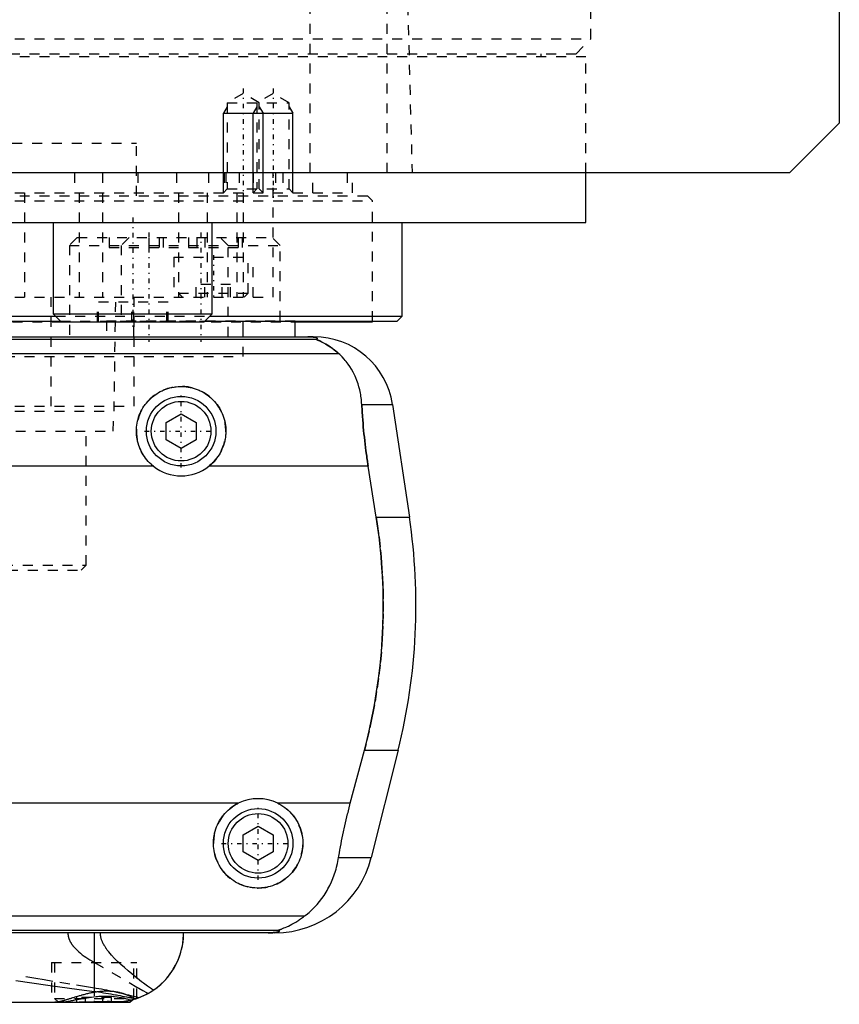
# Model space of a CAD drawing. Extents: x -105 to 105, y -104 to 484.
# Tile 3 of 8: x 23 to 105, y -67 to 32. Entities that reach past the tile are written whole.
import ezdxf

# ---------------------------------------------------------------- set-up
doc = ezdxf.new("R2010")
doc.units = 0
doc.linetypes.add('CENTER', pattern=[1.5, 0.45, -0.5, 0.05, -0.5])
doc.linetypes.add('DASHED', pattern=[2, 1, -1])
for name, color, linetype in [('AM_0', 7, 'CONTINUOUS'), ('AM_10', 7, 'CONTINUOUS'), ('AM_3', 7, 'DASHED'), ('AM_7', 7, 'CENTER')]:
    doc.layers.add(name, color=color, linetype=linetype)

msp = doc.modelspace()

# ---------------------------------------------------------------- linework, layer by layer
at = {"layer": 'AM_0', "color": 7, "linetype": 'CONTINUOUS'}
for p, q in [((105, 311.5), (105, 21.5)), ((105, 21.5), (100, 16.5)), ((100, 16.5), (-100, 16.5)), ((79.5, 11.5), (79.5, 16.5)), ((-79.5, 11.5), (79.5, 11.5)), ((25.878, 11.5), (25.878, 2.3)), ((41.878, 2.3), (41.878, 11.5)), ((61, 2.08), (61, 11.5)), ((-26.098, 2.08), (26.098, 2.08)), ((25.878, 2.3), (26.678, 1.5)), ((25.878, 2.3), (41.878, 2.3)), ((41.078, 1.5), (41.878, 2.3)), ((41.658, 2.08), (61, 2.08)), ((60.5, 1.58), (61, 2.08)), ((-26.598, 1.58), (26.598, 1.58)), ((26.678, 1.5), (41.078, 1.5)), ((41.158, 1.58), (60.5, 1.58)), ((45, 0), (45, 1.58)), ((50.224, 0), (50.224, 1.58)), ((50.224, 1.5), (58, 1.5)), ((58, 1.5), (58, 1.58)), ((-52.11, 0), (52.11, 0)), ((-52.378, -0.254), (52.378, -0.254)), ((-54.6, -1.693), (54.6, -1.693)), ((56.932, -6.813), (60.021, -6.813)), ((60.021, -6.813), (61.724, -18.159)), ((37.25, -8.634), (38.75, -7.768)), ((38.75, -7.768), (40.25, -8.634)), ((37.25, -10.366), (37.25, -8.634)), ((40.25, -8.634), (40.25, -10.366)), ((38.75, -11.232), (37.25, -10.366)), ((40.25, -10.366), (38.75, -11.232)), ((35.962, -13.032), (-35.962, -13.032)), ((57.58, -13.032), (41.538, -13.032)), ((58.394, -18.159), (57.58, -13.032)), ((58.394, -18.159), (61.724, -18.159)), ((55.781, -46.968), (57.2, -41.616)), ((57.2, -41.616), (60.596, -41.616)), ((60.596, -41.616), (57.893, -52.426)), ((44.502, -46.968), (-44.502, -46.968)), ((55.781, -46.968), (48.498, -46.968)), ((45, -50.134), (46.5, -49.268)), ((46.5, -49.268), (48, -50.134)), ((45, -51.866), (45, -50.134)), ((48, -50.134), (48, -51.866)), ((46.5, -52.732), (45, -51.866)), ((48, -51.866), (46.5, -52.732)), ((54.602, -52.426), (57.893, -52.426)), ((-51.173, -58.307), (51.173, -58.307)), ((-48.569, -59.746), (48.569, -59.746)), ((48.192, -60), (-48.192, -60)), ((30.043, -65.905), (30.043, -60)), ((-33.6, -67), (33.6, -67)), ((33.6, -67), (33.848, -66.752))]:
    msp.add_line(p, q, dxfattribs=at)
for points in [[(52.378, -0.254, 0), (52.391, -0.247, 0), (52.412, -0.231, 0), (52.43, -0.216, 0), (52.437, -0.209, 0), (52.443, -0.201, 0), (52.451, -0.186, 0), (52.454, -0.171, 0), (52.452, -0.157, 0), (52.445, -0.142, 0), (52.432, -0.128, 0), (52.423, -0.121, 0), (52.413, -0.113, 0), (52.386, -0.099, 0), (52.348, -0.084, 0), (52.298, -0.069, 0), (52.234, -0.053, 0), (52.189, -0.045, 0), (52.175, -0.043, 0), (52.16, -0.04, 0), (52.153, -0.039, 0), (52.145, -0.038, 0), (52.129, -0.036, 0), (52.113, -0.033, 0), (52.105, -0.032, 0), (52.096, -0.031, 0), (52.077, -0.029, 0), (52.057, -0.026, 0), (52.046, -0.025, 0), (52.035, -0.024, 0), (52.012, -0.022, 0), (51.988, -0.019, 0), (51.962, -0.017, 0), (51.934, -0.015, 0), (51.905, -0.013, 0), (51.89, -0.012, 0), (51.874, -0.011, 0), (51.842, -0.009, 0), (51.822, -0.008, 0), (51.816, -0.007, 0), (51.81, -0.007, 0), (51.807, -0.007, 0), (51.803, -0.007, 0), (51.797, -0.007, 0), (51.79, -0.006, 0), (51.784, -0.006, 0), (51.777, -0.006, 0), (51.77, -0.005, 0), (51.766, -0.005, 0), (51.763, -0.005, 0), (51.756, -0.005, 0), (51.748, -0.004, 0), (51.741, -0.004, 0), (51.734, -0.004, 0), (51.726, -0.004, 0), (51.723, -0.004, 0), (51.719, -0.003, 0), (51.712, -0.003, 0), (51.704, -0.003, 0), (51.697, -0.003, 0), (51.689, -0.003, 0), (51.682, -0.002, 0), (51.678, -0.002, 0), (51.674, -0.002, 0), (51.666, -0.002, 0), (51.657, -0.002, 0), (51.653, -0.002, 0), (51.649, -0.002, 0), (51.64, -0.001, 0), (51.631, -0.001, 0), (51.627, -0.001, 0), (51.623, -0.001, 0), (51.614, -0.001, 0), (51.605, -0.001, 0), (51.596, -0.001, 0), (51.587, -0.001, 0), (51.579, 0, 0), (51.574, 0, 0), (51.57, 0, 0), (51.562, 0, 0), (51.553, 0, 0), (51.544, 0, 0), (51.535, 0, 0), (51.525, 0, 0), (51.521, 0, 0), (51.516, 0, 0), (51.506, 0, 0), (51.497, 0, 0), (51.492, 0, 0)], [(54.6, -1.693, 0), (54.508, -1.609, 0), (54.325, -1.451, 0), (54.145, -1.305, 0), (54.057, -1.237, 0), (53.97, -1.172, 0), (53.799, -1.049, 0), (53.635, -0.938, 0), (53.477, -0.838, 0), (53.327, -0.748, 0), (53.184, -0.667, 0), (53.116, -0.63, 0), (53.051, -0.595, 0), (52.927, -0.531, 0), (52.812, -0.475, 0), (52.704, -0.424, 0), (52.644, -0.396, 0), (52.628, -0.389, 0), (52.612, -0.382, 0), (52.604, -0.378, 0), (52.596, -0.374, 0), (52.581, -0.367, 0), (52.566, -0.361, 0), (52.551, -0.354, 0), (52.537, -0.347, 0), (52.523, -0.341, 0), (52.516, -0.338, 0), (52.509, -0.335, 0), (52.496, -0.329, 0), (52.484, -0.323, 0), (52.478, -0.32, 0), (52.472, -0.317, 0), (52.46, -0.312, 0), (52.449, -0.307, 0), (52.444, -0.304, 0), (52.439, -0.302, 0), (52.429, -0.297, 0), (52.421, -0.292, 0), (52.412, -0.288, 0), (52.405, -0.284, 0), (52.398, -0.28, 0), (52.395, -0.278, 0), (52.392, -0.276, 0), (52.387, -0.272, 0), (52.383, -0.269, 0), (52.38, -0.266, 0), (52.377, -0.263, 0), (52.376, -0.261, 0), (52.375, -0.26, 0), (52.375, -0.259, 0), (52.376, -0.257, 0), (52.377, -0.255, 0), (52.378, -0.254, 0)], [(56.932, -6.813, 0), (56.922, -6.646, 0), (56.893, -6.315, 0), (56.85, -5.988, 0), (56.824, -5.825, 0), (56.795, -5.664, 0), (56.727, -5.345, 0), (56.647, -5.031, 0), (56.554, -4.722, 0), (56.448, -4.418, 0), (56.329, -4.121, 0), (56.266, -3.975, 0), (56.199, -3.83, 0), (56.056, -3.547, 0), (55.9, -3.271, 0), (55.733, -3.003, 0), (55.554, -2.744, 0), (55.363, -2.494, 0), (55.263, -2.372, 0), (55.16, -2.253, 0), (54.945, -2.021, 0), (54.718, -1.8, 0), (54.6, -1.693, 0)], [(35.962, -13.032, 0), (35.881, -12.967, 0), (35.726, -12.832, 0), (35.579, -12.693, 0), (35.508, -12.621, 0), (35.438, -12.547, 0), (35.303, -12.393, 0), (35.174, -12.231, 0), (35.051, -12.062, 0), (34.935, -11.886, 0), (34.827, -11.704, 0), (34.776, -11.611, 0), (34.727, -11.517, 0), (34.637, -11.325, 0), (34.555, -11.128, 0), (34.483, -10.929, 0), (34.42, -10.727, 0), (34.368, -10.523, 0), (34.345, -10.42, 0), (34.325, -10.318, 0), (34.292, -10.113, 0), (34.269, -9.909, 0), (34.261, -9.808, 0), (34.255, -9.707, 0), (34.25, -9.507, 0), (34.254, -9.308, 0), (34.259, -9.208, 0), (34.267, -9.108, 0), (34.289, -8.906, 0), (34.321, -8.704, 0), (34.362, -8.502, 0), (34.412, -8.302, 0), (34.472, -8.104, 0), (34.505, -8.006, 0), (34.541, -7.908, 0), (34.619, -7.716, 0), (34.705, -7.528, 0), (34.8, -7.345, 0), (34.902, -7.166, 0), (35.012, -6.994, 0), (35.07, -6.91, 0), (35.13, -6.827, 0), (35.253, -6.668, 0), (35.382, -6.515, 0), (35.517, -6.37, 0), (35.656, -6.232, 0), (35.803, -6.099, 0), (35.879, -6.035, 0), (35.958, -5.971, 0), (36.12, -5.849, 0), (36.289, -5.732, 0), (36.465, -5.623, 0), (36.647, -5.521, 0), (36.835, -5.428, 0), (36.93, -5.384, 0), (37.027, -5.343, 0), (37.223, -5.267, 0), (37.423, -5.2, 0), (37.625, -5.143, 0), (37.83, -5.095, 0), (38.035, -5.057, 0), (38.138, -5.042, 0), (38.241, -5.029, 0), (38.446, -5.01, 0), (38.649, -5.001, 0), (38.75, -5, 0), (38.851, -5.001, 0), (39.054, -5.01, 0), (39.259, -5.029, 0), (39.362, -5.042, 0), (39.465, -5.057, 0), (39.67, -5.095, 0), (39.875, -5.143, 0), (40.077, -5.2, 0), (40.277, -5.267, 0), (40.473, -5.343, 0), (40.57, -5.384, 0), (40.665, -5.428, 0), (40.853, -5.521, 0), (41.035, -5.623, 0), (41.211, -5.732, 0), (41.38, -5.849, 0), (41.542, -5.971, 0), (41.621, -6.035, 0), (41.697, -6.099, 0), (41.844, -6.232, 0), (41.983, -6.37, 0), (42.118, -6.515, 0), (42.247, -6.668, 0), (42.37, -6.827, 0), (42.43, -6.91, 0), (42.488, -6.994, 0), (42.598, -7.166, 0), (42.7, -7.345, 0), (42.795, -7.528, 0), (42.881, -7.716, 0), (42.959, -7.908, 0), (42.995, -8.006, 0), (43.028, -8.104, 0), (43.088, -8.302, 0), (43.138, -8.502, 0), (43.179, -8.704, 0), (43.211, -8.906, 0), (43.233, -9.108, 0), (43.241, -9.208, 0), (43.246, -9.308, 0), (43.25, -9.507, 0), (43.245, -9.707, 0), (43.239, -9.808, 0), (43.231, -9.909, 0), (43.208, -10.113, 0), (43.175, -10.318, 0), (43.155, -10.42, 0), (43.132, -10.523, 0), (43.08, -10.727, 0), (43.017, -10.929, 0), (42.945, -11.128, 0), (42.863, -11.325, 0), (42.773, -11.517, 0), (42.724, -11.611, 0), (42.673, -11.704, 0), (42.565, -11.886, 0), (42.449, -12.062, 0), (42.326, -12.231, 0), (42.197, -12.393, 0), (42.062, -12.547, 0), (41.992, -12.621, 0), (41.921, -12.693, 0), (41.774, -12.832, 0), (41.619, -12.967, 0), (41.538, -13.032, 0)], [(57.58, -13.032, 0), (57.553, -12.861, 0), (57.501, -12.52, 0), (57.451, -12.18, 0), (57.427, -12.01, 0), (57.403, -11.84, 0), (57.357, -11.498, 0), (57.313, -11.155, 0), (57.27, -10.81, 0), (57.23, -10.464, 0), (57.191, -10.117, 0), (57.173, -9.943, 0), (57.155, -9.769, 0), (57.12, -9.42, 0), (57.088, -9.071, 0), (57.058, -8.723, 0), (57.03, -8.374, 0), (57.004, -8.026, 0), (56.992, -7.852, 0), (56.981, -7.678, 0), (56.96, -7.331, 0), (56.941, -6.985, 0), (56.932, -6.813, 0)], [(57.2, -41.616, 0), (57.366, -40.978, 0), (57.676, -39.685, 0), (57.958, -38.376, 0), (58.088, -37.717, 0), (58.21, -37.055, 0), (58.431, -35.726, 0), (58.62, -34.395, 0), (58.777, -33.067, 0), (58.902, -31.746, 0), (58.995, -30.438, 0), (59.03, -29.791, 0), (59.057, -29.149, 0), (59.089, -27.883, 0), (59.094, -26.642, 0), (59.071, -25.384, 0), (59.018, -24.102, 0), (58.935, -22.799, 0), (58.882, -22.142, 0), (58.821, -21.482, 0), (58.674, -20.156, 0), (58.495, -18.825, 0), (58.394, -18.159, 0)], [(48.498, -46.968, 0), (48.601, -47.021, 0), (48.802, -47.134, 0), (48.997, -47.256, 0), (49.091, -47.321, 0), (49.183, -47.387, 0), (49.361, -47.526, 0), (49.529, -47.672, 0), (49.688, -47.824, 0), (49.84, -47.984, 0), (49.985, -48.153, 0), (50.055, -48.241, 0), (50.123, -48.331, 0), (50.253, -48.518, 0), (50.375, -48.712, 0), (50.486, -48.912, 0), (50.588, -49.119, 0), (50.679, -49.33, 0), (50.72, -49.438, 0), (50.759, -49.546, 0), (50.827, -49.765, 0), (50.884, -49.985, 0), (50.908, -50.096, 0), (50.93, -50.207, 0), (50.964, -50.428, 0), (50.986, -50.648, 0), (50.993, -50.758, 0), (50.998, -50.866, 0), (50.999, -51.081, 0), (50.99, -51.297, 0), (50.971, -51.514, 0), (50.94, -51.733, 0), (50.899, -51.95, 0), (50.874, -52.059, 0), (50.846, -52.167, 0), (50.783, -52.381, 0), (50.709, -52.592, 0), (50.625, -52.799, 0), (50.531, -53.001, 0), (50.427, -53.198, 0), (50.371, -53.294, 0), (50.314, -53.389, 0), (50.192, -53.573, 0), (50.062, -53.749, 0), (49.926, -53.918, 0), (49.783, -54.078, 0), (49.634, -54.229, 0), (49.557, -54.302, 0), (49.478, -54.374, 0), (49.312, -54.513, 0), (49.137, -54.646, 0), (48.954, -54.772, 0), (48.763, -54.889, 0), (48.565, -54.998, 0), (48.464, -55.049, 0), (48.361, -55.097, 0), (48.151, -55.186, 0), (47.937, -55.264, 0), (47.719, -55.332, 0), (47.498, -55.388, 0), (47.276, -55.433, 0), (47.165, -55.451, 0), (47.053, -55.466, 0), (46.83, -55.488, 0), (46.61, -55.499, 0), (46.5, -55.5, 0), (46.39, -55.499, 0), (46.17, -55.488, 0), (45.947, -55.466, 0), (45.835, -55.451, 0), (45.724, -55.433, 0), (45.502, -55.388, 0), (45.281, -55.332, 0), (45.063, -55.264, 0), (44.849, -55.186, 0), (44.639, -55.097, 0), (44.536, -55.049, 0), (44.435, -54.998, 0), (44.237, -54.889, 0), (44.046, -54.772, 0), (43.863, -54.646, 0), (43.688, -54.513, 0), (43.522, -54.374, 0), (43.443, -54.302, 0), (43.366, -54.229, 0), (43.217, -54.078, 0), (43.074, -53.918, 0), (42.938, -53.749, 0), (42.808, -53.573, 0), (42.686, -53.389, 0), (42.629, -53.294, 0), (42.573, -53.198, 0), (42.469, -53.001, 0), (42.375, -52.799, 0), (42.291, -52.592, 0), (42.217, -52.381, 0), (42.154, -52.167, 0), (42.126, -52.059, 0), (42.101, -51.95, 0), (42.06, -51.733, 0), (42.029, -51.514, 0), (42.01, -51.297, 0), (42.001, -51.081, 0), (42.002, -50.866, 0), (42.007, -50.758, 0), (42.014, -50.648, 0), (42.036, -50.428, 0), (42.07, -50.207, 0), (42.092, -50.096, 0), (42.116, -49.985, 0), (42.173, -49.765, 0), (42.241, -49.546, 0), (42.28, -49.438, 0), (42.321, -49.33, 0), (42.412, -49.119, 0), (42.514, -48.912, 0), (42.625, -48.712, 0), (42.747, -48.518, 0), (42.877, -48.331, 0), (42.945, -48.241, 0), (43.015, -48.153, 0), (43.16, -47.984, 0), (43.312, -47.824, 0), (43.471, -47.672, 0), (43.639, -47.526, 0), (43.817, -47.387, 0), (43.909, -47.321, 0), (44.003, -47.256, 0), (44.198, -47.134, 0), (44.399, -47.021, 0), (44.502, -46.968, 0)], [(54.602, -52.426, 0), (54.628, -52.273, 0), (54.68, -51.966, 0), (54.735, -51.66, 0), (54.762, -51.506, 0), (54.79, -51.353, 0), (54.848, -51.047, 0), (54.907, -50.741, 0), (54.968, -50.435, 0), (55.031, -50.131, 0), (55.095, -49.827, 0), (55.128, -49.676, 0), (55.161, -49.525, 0), (55.227, -49.223, 0), (55.296, -48.924, 0), (55.365, -48.626, 0), (55.436, -48.327, 0), (55.51, -48.027, 0), (55.547, -47.877, 0), (55.585, -47.726, 0), (55.662, -47.424, 0), (55.741, -47.12, 0), (55.781, -46.968, 0)], [(51.173, -58.307, 0), (51.326, -58.19, 0), (51.623, -57.947, 0), (51.906, -57.692, 0), (52.043, -57.559, 0), (52.177, -57.423, 0), (52.435, -57.143, 0), (52.681, -56.852, 0), (52.913, -56.549, 0), (53.132, -56.236, 0), (53.337, -55.912, 0), (53.435, -55.746, 0), (53.53, -55.578, 0), (53.708, -55.236, 0), (53.873, -54.885, 0), (54.024, -54.526, 0), (54.161, -54.159, 0), (54.284, -53.785, 0), (54.34, -53.595, 0), (54.393, -53.404, 0), (54.487, -53.017, 0), (54.568, -52.624, 0), (54.602, -52.426, 0)], [(48.569, -59.746, 0), (48.568, -59.745, 0), (48.567, -59.743, 0), (48.567, -59.741, 0), (48.567, -59.74, 0), (48.568, -59.739, 0), (48.57, -59.736, 0), (48.574, -59.733, 0), (48.578, -59.73, 0), (48.584, -59.727, 0), (48.591, -59.723, 0), (48.594, -59.721, 0), (48.598, -59.719, 0), (48.607, -59.715, 0), (48.617, -59.71, 0), (48.627, -59.706, 0), (48.638, -59.701, 0), (48.65, -59.696, 0), (48.657, -59.693, 0), (48.663, -59.69, 0), (48.677, -59.685, 0), (48.691, -59.679, 0), (48.698, -59.676, 0), (48.705, -59.673, 0), (48.72, -59.667, 0), (48.736, -59.661, 0), (48.744, -59.658, 0), (48.752, -59.655, 0), (48.769, -59.648, 0), (48.786, -59.641, 0), (48.804, -59.634, 0), (48.822, -59.627, 0), (48.841, -59.62, 0), (48.85, -59.616, 0), (48.86, -59.613, 0), (48.879, -59.605, 0), (48.899, -59.597, 0), (48.97, -59.569, 0), (49.095, -59.517, 0), (49.231, -59.459, 0), (49.381, -59.393, 0), (49.46, -59.356, 0), (49.542, -59.317, 0), (49.715, -59.232, 0), (49.897, -59.136, 0), (50.088, -59.03, 0), (50.285, -58.915, 0), (50.482, -58.793, 0), (50.581, -58.728, 0), (50.68, -58.663, 0), (50.878, -58.525, 0), (51.075, -58.381, 0), (51.173, -58.307, 0)], [(34.197, -66.646, 0), (34.475, -66.548, 0), (34.994, -66.328, 0), (35.464, -66.083, 0), (35.689, -65.949, 0), (35.907, -65.808, 0), (36.323, -65.506, 0), (36.71, -65.178, 0), (37.068, -64.828, 0), (37.397, -64.458, 0), (37.695, -64.07, 0), (37.833, -63.87, 0), (37.962, -63.667, 0), (38.199, -63.252, 0), (38.404, -62.827, 0), (38.578, -62.395, 0), (38.721, -61.958, 0), (38.833, -61.519, 0), (38.878, -61.299, 0), (38.916, -61.08, 0), (38.97, -60.644, 0), (38.997, -60.213, 0), (39, -60, 0)], [(35.437, -66.098, 0), (35.633, -65.984, 0), (36.008, -65.739, 0), (36.363, -65.474, 0), (36.533, -65.334, 0), (36.698, -65.19, 0), (37.01, -64.889, 0), (37.3, -64.573, 0), (37.568, -64.243, 0), (37.812, -63.901, 0), (38.034, -63.549, 0), (38.136, -63.369, 0), (38.232, -63.188, 0), (38.407, -62.82, 0), (38.559, -62.447, 0), (38.687, -62.069, 0), (38.793, -61.69, 0), (38.876, -61.31, 0), (38.91, -61.121, 0), (38.938, -60.931, 0), (38.978, -60.555, 0), (38.998, -60.184, 0), (39, -60, 0)], [(47.523, -60, 0), (47.528, -60, 0), (47.537, -60, 0), (47.546, -60, 0), (47.551, -60, 0), (47.556, -60, 0), (47.565, -60, 0), (47.575, -60, 0), (47.584, -60, 0), (47.594, -60, 0), (47.603, -60, 0), (47.608, -60, 0), (47.612, -60, 0), (47.622, -60, 0), (47.631, -59.999, 0), (47.64, -59.999, 0), (47.648, -59.999, 0), (47.657, -59.999, 0), (47.661, -59.999, 0), (47.665, -59.999, 0), (47.674, -59.999, 0), (47.682, -59.999, 0), (47.687, -59.999, 0), (47.691, -59.999, 0), (47.7, -59.998, 0), (47.708, -59.998, 0), (47.713, -59.998, 0), (47.717, -59.998, 0), (47.726, -59.998, 0), (47.734, -59.998, 0), (47.743, -59.997, 0), (47.751, -59.997, 0), (47.759, -59.997, 0), (47.763, -59.997, 0), (47.767, -59.997, 0), (47.775, -59.997, 0), (47.783, -59.996, 0), (47.791, -59.996, 0), (47.798, -59.996, 0), (47.805, -59.996, 0), (47.809, -59.996, 0), (47.812, -59.995, 0), (47.82, -59.995, 0), (47.827, -59.995, 0), (47.834, -59.995, 0), (47.842, -59.994, 0), (47.849, -59.994, 0), (47.852, -59.994, 0), (47.856, -59.994, 0), (47.863, -59.994, 0), (47.87, -59.993, 0), (47.894, -59.992, 0), (47.933, -59.99, 0), (47.95, -59.989, 0), (47.967, -59.989, 0), (47.999, -59.987, 0), (48.03, -59.984, 0), (48.06, -59.982, 0), (48.088, -59.98, 0), (48.115, -59.978, 0), (48.128, -59.977, 0), (48.14, -59.975, 0), (48.164, -59.973, 0), (48.187, -59.971, 0), (48.198, -59.97, 0), (48.209, -59.968, 0), (48.229, -59.966, 0), (48.248, -59.964, 0), (48.257, -59.963, 0), (48.265, -59.961, 0), (48.282, -59.959, 0), (48.298, -59.957, 0), (48.351, -59.948, 0), (48.428, -59.933, 0), (48.489, -59.918, 0), (48.536, -59.903, 0), (48.571, -59.888, 0), (48.585, -59.881, 0), (48.597, -59.874, 0), (48.615, -59.859, 0), (48.627, -59.844, 0), (48.633, -59.83, 0), (48.633, -59.815, 0), (48.628, -59.799, 0), (48.623, -59.792, 0), (48.617, -59.784, 0), (48.601, -59.769, 0), (48.581, -59.754, 0), (48.569, -59.746, 0)], [(22.12, -64.813, 0), (25.345, -65.273, 0), (28.497, -65.704, 0), (30.043, -65.905, 0)], [(30.043, -65.905, 0), (30.173, -65.922, 0), (30.43, -65.957, 0), (30.684, -65.993, 0), (30.81, -66.012, 0), (30.936, -66.032, 0), (31.183, -66.071, 0), (31.428, -66.112, 0), (31.669, -66.154, 0), (31.907, -66.196, 0), (32.142, -66.239, 0), (32.258, -66.261, 0), (32.373, -66.283, 0), (32.601, -66.327, 0), (32.825, -66.371, 0), (33.046, -66.415, 0), (33.263, -66.458, 0), (33.477, -66.501, 0), (33.582, -66.523, 0), (33.687, -66.544, 0), (33.894, -66.586, 0), (34.096, -66.626, 0), (34.197, -66.646, 0)], [(35.437, -66.098, 0), (35.252, -66.199, 0), (34.875, -66.382, 0), (34.492, -66.542, 0), (34.297, -66.612, 0)], [(29.343, -67, 0), (29.43, -67, 0), (29.605, -66.999, 0), (29.781, -66.998, 0), (29.869, -66.997, 0), (29.957, -66.996, 0), (30.133, -66.994, 0), (30.309, -66.991, 0), (30.485, -66.989, 0), (30.66, -66.987, 0), (30.835, -66.985, 0), (30.921, -66.985, 0), (31.007, -66.984, 0), (31.178, -66.983, 0), (31.347, -66.982, 0), (31.513, -66.982, 0), (31.677, -66.983, 0), (31.838, -66.984, 0), (31.917, -66.984, 0), (31.996, -66.985, 0), (32.151, -66.987, 0), (32.302, -66.989, 0), (32.376, -66.99, 0)], [(34.197, -66.646, 0), (34.147, -66.663, 0), (34.047, -66.694, 0), (33.948, -66.724, 0), (33.898, -66.738, 0), (33.848, -66.752, 0), (33.747, -66.778, 0), (33.647, -66.804, 0), (33.546, -66.827, 0), (33.445, -66.849, 0), (33.344, -66.87, 0), (33.293, -66.88, 0), (33.243, -66.889, 0), (33.141, -66.906, 0), (33.039, -66.922, 0), (32.938, -66.937, 0), (32.836, -66.95, 0), (32.734, -66.961, 0), (32.683, -66.967, 0), (32.632, -66.971, 0), (32.53, -66.98, 0), (32.427, -66.987, 0), (32.376, -66.99, 0)], [(34.235, -66.634, 0), (34.171, -66.655, 0), (34.042, -66.695, 0), (33.913, -66.734, 0), (33.848, -66.752, 0)]]:
    msp.add_polyline3d(points, dxfattribs=at)
for centre, radius in [((38.75, -9.5), 3.5), ((38.75, -9.5), 3), ((46.5, -51), 3.5), ((46.5, -51), 3)]:
    msp.add_circle(centre, radius, dxfattribs=at)
for centre, radius, start, end in [((52.11, -8), 8, 8.53297, 90), ((38.75, -9.5), 4.5, 231.7104, 308.2896), ((2.388, -27.062), 60, 345.96216, 8.53297), ((46.5, -51), 4.5, 63.63717, 116.36283), ((48.192, -50), 10, 270, 345.96216)]:
    msp.add_arc(centre, radius, start, end, dxfattribs=at)
at = {"layer": 'AM_10', "color": 7, "linetype": 'CONTINUOUS'}
for p, q in [((43.379, 23.156), (43, 22.5)), ((46.379, 23.156), (46, 22.5)), ((46.621, 23.156), (47, 22.5)), ((49.621, 23.156), (50, 22.5)), ((43, 14.5), (43, 22.5)), ((43, 22.5), (50, 22.5)), ((46, 14.5), (46, 22.5)), ((47, 14.5), (47, 22.5)), ((50, 14.5), (50, 22.5))]:
    msp.add_line(p, q, dxfattribs=at)
at = {"layer": 'AM_3', "color": 6, "linetype": 'DASHED'}
for p, q in [((80, 30), (80, 291.5)), ((51.744, 16.5), (51.744, 77.05)), ((59.5, 16.5), (59.5, 75.489)), ((60.5, 73.35), (62, 16.5)), ((-80, 30), (80, 30)), ((78.5, 28.5), (80, 30)), ((-79.5, 28.2), (79.5, 28.2)), ((-78.5, 28.5), (78.5, 28.5)), ((75, 28.2), (75, 28.5)), ((79.5, 16.5), (79.5, 28.2)), ((45, 24.5), (43.379, 23.564)), ((46.621, 23.564), (45, 24.5)), ((48, 24.5), (46.379, 23.564)), ((49.621, 23.564), (48, 24.5)), ((43.379, 23.564), (43.379, 14.879)), ((43.379, 23.564), (49.621, 23.564)), ((46.379, 23.564), (46.379, 14.879)), ((46.621, 14.879), (46.621, 23.564)), ((49.621, 14.879), (49.621, 23.564)), ((-34.25, 19.5), (34.25, 19.5)), ((34.25, 14.2), (34.25, 19.5)), ((28, 16.5), (28, 14.5)), ((30.84, 16.5), (30.84, 14.5)), ((34.381, 16.5), (34.381, 14.5)), ((38.286, 16.5), (38.286, 14.5)), ((41.5, 16.5), (41.5, 14.5)), ((43.087, 16.5), (43.087, 14.5)), ((43.236, 16.5), (43.236, 14.5)), ((44.587, 16.5), (44.587, 14.5)), ((46, 16.5), (46, 14.5)), ((48, 4), (48, 16.5)), ((48.25, 16.5), (48.25, 14.5)), ((49, 16.5), (49, 14.5)), ((52, 14.5), (52, 16.5)), ((55.474, 16.5), (55.474, 14.5)), ((56, 14.5), (56, 16.5)), ((43.379, 14.879), (43, 14.5)), ((43.379, 14.879), (49.621, 14.879)), ((46.379, 14.879), (46, 14.5)), ((47, 14.5), (46.621, 14.879)), ((50, 14.5), (49.621, 14.879)), ((-57.5, 14.2), (57.5, 14.2)), ((-56, 14.5), (56, 14.5)), ((23, 14.5), (23, 4)), ((28.477, 14.5), (28.477, 4)), ((30.85, 14.5), (30.85, 4)), ((38.5, 14.5), (38.5, 4)), ((41.361, 14.5), (41.361, 4)), ((44.341, 14.5), (44.341, 4)), ((45.003, 14.5), (45.003, 4)), ((58, 13.7), (57.5, 14.2)), ((-58, 13.7), (58, 13.7)), ((58, 1.58), (58, 13.7)), ((28.3, 10), (27.5, 9.2)), ((28.3, 10), (47.924, 10)), ((31.5, 10), (31.5, 9)), ((33.524, 10), (32.724, 9.2)), ((35.5, 10), (35.5, 9)), ((36.538, 10), (36.538, 9)), ((36.94, 10), (36.94, 9)), ((39.5, 10), (39.5, 9)), ((40.321, 10), (40.321, 9)), ((41.126, 10), (41.126, 9)), ((43.5, 9.2), (42.7, 10)), ((44.507, 10), (44.507, 9)), ((44.91, 10), (44.91, 9)), ((48.724, 9.2), (47.924, 10)), ((27.5, 9.2), (27.5, 0)), ((27.5, 9.2), (48.724, 9.2)), ((31.5, 9), (44.91, 9)), ((32.724, 9.2), (32.724, 1.6)), ((43.5, 0), (43.5, 9.2)), ((48.724, 1.6), (48.724, 9.2)), ((38, 8), (38, 4)), ((38, 8), (46, 8)), ((45.5, 4.4), (45.5, 8)), ((46, 4), (46, 8)), ((40.268, 4), (40.268, 5.25)), ((43.732, 5.25), (40.268, 5.25)), ((41.134, 4), (41.134, 5.25)), ((42.866, 4), (42.866, 5.25)), ((43.732, 4), (43.732, 5.25)), ((-48, 4), (48, 4)), ((25.65, 4), (25.65, -7)), ((32, -7.5), (32.175, 4)), ((34, 4), (34, -7)), ((38.5, 4.4), (38.9, 4)), ((38.5, 4.4), (45.5, 4.4)), ((45.1, 4), (45.5, 4.4)), ((30.327, 1.5), (30.327, 3.5)), ((37.43, 3.5), (30.327, 3.5)), ((30.432, 1.5), (30.432, 3.5)), ((33.772, 1.5), (33.772, 3.5)), ((33.984, 1.5), (33.984, 3.5)), ((37.324, 1.5), (37.324, 3.5)), ((37.43, 1.5), (37.43, 3.5)), ((26.098, 2.08), (41.658, 2.08)), ((-50.224, 1.5), (50.224, 1.5)), ((26.598, 1.58), (41.158, 1.58)), ((31.224, 1.6), (31.224, 0)), ((31.224, 1.6), (50.224, 1.6)), ((34, 0), (34, 1.5)), ((50.224, 1.58), (50.224, 1.6)), ((45, -2), (45, 0)), ((-45, -2), (45, -2)), ((-45, -2), (45, -2)), ((-34, -7), (34, -7)), ((-32, -7.5), (32, -7.5)), ((31.9, -9.5), (32, -7.5)), ((-31.9, -9.5), (31.9, -9.5)), ((29.175, -23), (29.175, -9.5)), ((-29.175, -23), (29.175, -23)), ((-28.675, -23.5), (28.675, -23.5)), ((28.675, -23.5), (29.175, -23)), ((30.043, -65.574), (30.043, -60)), ((25.7, -63), (25.7, -67)), ((25.7, -63), (34.3, -63)), ((26, -63), (26, -66.6)), ((30.043, -63.007), (34.3, -65.477)), ((34, -66.6), (34, -63)), ((34.3, -66.611), (34.3, -63)), ((26, -66.6), (26.4, -67)), ((26, -66.6), (34, -66.6)), ((28.268, -67), (28.268, -66.5)), ((31.732, -66.5), (28.268, -66.5)), ((29.134, -67), (29.134, -66.5)), ((30.866, -67), (30.866, -66.5)), ((31.732, -67), (31.732, -66.5)), ((33.848, -66.752), (33.722, -66.785)), ((33.848, -66.752), (34, -66.6)), ((34.297, -66.612), (34.235, -66.634))]:
    msp.add_line(p, q, dxfattribs=at)
for points in [[(51.492, 0, 0), (51.497, 0, 0), (51.506, 0, 0), (51.516, 0, 0), (51.521, 0, 0), (51.525, 0, 0), (51.535, 0, 0), (51.544, 0, 0), (51.553, 0, 0), (51.562, 0, 0), (51.57, 0, 0), (51.574, 0, 0), (51.579, 0, 0), (51.587, -0.001, 0), (51.596, -0.001, 0), (51.605, -0.001, 0), (51.614, -0.001, 0), (51.623, -0.001, 0), (51.627, -0.001, 0), (51.631, -0.001, 0), (51.64, -0.001, 0), (51.649, -0.002, 0), (51.653, -0.002, 0), (51.657, -0.002, 0), (51.666, -0.002, 0), (51.674, -0.002, 0), (51.678, -0.002, 0), (51.682, -0.002, 0), (51.689, -0.003, 0), (51.697, -0.003, 0), (51.704, -0.003, 0), (51.712, -0.003, 0), (51.719, -0.003, 0), (51.723, -0.004, 0), (51.726, -0.004, 0), (51.734, -0.004, 0), (51.741, -0.004, 0), (51.748, -0.004, 0), (51.756, -0.005, 0), (51.763, -0.005, 0), (51.766, -0.005, 0), (51.77, -0.005, 0), (51.777, -0.006, 0), (51.784, -0.006, 0), (51.79, -0.006, 0), (51.797, -0.007, 0), (51.803, -0.007, 0), (51.807, -0.007, 0), (51.81, -0.007, 0), (51.816, -0.007, 0), (51.822, -0.008, 0), (51.842, -0.009, 0), (51.874, -0.011, 0), (51.89, -0.012, 0), (51.905, -0.013, 0), (51.934, -0.015, 0), (51.962, -0.017, 0), (51.988, -0.019, 0), (52.012, -0.022, 0), (52.035, -0.024, 0), (52.046, -0.025, 0), (52.057, -0.026, 0), (52.077, -0.029, 0), (52.096, -0.031, 0), (52.105, -0.032, 0), (52.113, -0.033, 0), (52.129, -0.036, 0), (52.145, -0.038, 0), (52.153, -0.039, 0), (52.16, -0.04, 0), (52.175, -0.043, 0), (52.189, -0.045, 0), (52.234, -0.053, 0), (52.298, -0.069, 0), (52.348, -0.084, 0), (52.386, -0.099, 0), (52.413, -0.113, 0), (52.423, -0.121, 0), (52.432, -0.128, 0), (52.445, -0.142, 0), (52.452, -0.157, 0), (52.454, -0.171, 0), (52.451, -0.186, 0), (52.443, -0.201, 0), (52.437, -0.209, 0), (52.43, -0.216, 0), (52.412, -0.231, 0), (52.391, -0.247, 0), (52.378, -0.254, 0)], [(52.378, -0.254, 0), (52.377, -0.255, 0), (52.376, -0.256, 0), (52.375, -0.258, 0), (52.375, -0.259, 0), (52.376, -0.26, 0), (52.377, -0.263, 0), (52.379, -0.265, 0), (52.381, -0.268, 0), (52.385, -0.271, 0), (52.389, -0.274, 0), (52.391, -0.275, 0), (52.394, -0.277, 0), (52.4, -0.281, 0), (52.406, -0.284, 0), (52.413, -0.288, 0), (52.421, -0.292, 0), (52.429, -0.296, 0), (52.433, -0.299, 0), (52.438, -0.301, 0), (52.447, -0.306, 0), (52.457, -0.31, 0), (52.462, -0.313, 0), (52.468, -0.315, 0), (52.479, -0.321, 0), (52.49, -0.326, 0), (52.496, -0.329, 0), (52.502, -0.331, 0), (52.514, -0.337, 0), (52.527, -0.343, 0), (52.54, -0.349, 0), (52.553, -0.355, 0), (52.567, -0.361, 0), (52.574, -0.364, 0), (52.581, -0.368, 0), (52.595, -0.374, 0), (52.61, -0.381, 0), (52.663, -0.405, 0), (52.763, -0.452, 0), (52.876, -0.506, 0), (52.999, -0.568, 0), (53.064, -0.602, 0), (53.132, -0.638, 0), (53.273, -0.717, 0), (53.426, -0.807, 0), (53.588, -0.908, 0), (53.758, -1.021, 0), (53.936, -1.147, 0), (54.027, -1.214, 0), (54.12, -1.286, 0), (54.309, -1.438, 0), (54.502, -1.605, 0), (54.6, -1.693, 0)], [(56.932, -6.813, 0), (56.941, -6.985, 0), (56.96, -7.331, 0), (56.981, -7.678, 0), (56.992, -7.852, 0), (57.004, -8.026, 0), (57.03, -8.374, 0), (57.058, -8.723, 0), (57.088, -9.071, 0), (57.12, -9.42, 0), (57.155, -9.769, 0), (57.173, -9.943, 0), (57.191, -10.117, 0), (57.23, -10.464, 0), (57.27, -10.81, 0), (57.313, -11.155, 0), (57.357, -11.498, 0), (57.403, -11.84, 0), (57.427, -12.01, 0), (57.451, -12.18, 0), (57.501, -12.52, 0), (57.553, -12.861, 0), (57.58, -13.032, 0)], [(58.394, -18.159, 0), (58.495, -18.825, 0), (58.674, -20.156, 0), (58.821, -21.482, 0), (58.882, -22.142, 0), (58.935, -22.799, 0), (59.018, -24.102, 0), (59.071, -25.384, 0), (59.094, -26.642, 0), (59.089, -27.883, 0), (59.057, -29.149, 0), (59.03, -29.791, 0), (58.995, -30.438, 0), (58.902, -31.746, 0), (58.777, -33.067, 0), (58.62, -34.395, 0), (58.431, -35.726, 0), (58.21, -37.055, 0), (58.088, -37.717, 0), (57.958, -38.376, 0), (57.676, -39.685, 0), (57.366, -40.978, 0), (57.2, -41.616, 0)], [(27.35, -60, 0), (27.35, -60.02, 0), (27.351, -60.061, 0), (27.353, -60.101, 0), (27.355, -60.122, 0), (27.356, -60.142, 0), (27.36, -60.182, 0), (27.365, -60.222, 0), (27.371, -60.261, 0), (27.378, -60.301, 0), (27.385, -60.34, 0), (27.389, -60.36, 0), (27.394, -60.379, 0), (27.403, -60.418, 0), (27.413, -60.457, 0), (27.424, -60.496, 0), (27.436, -60.534, 0), (27.449, -60.572, 0), (27.456, -60.591, 0), (27.462, -60.61, 0), (27.477, -60.648, 0), (27.492, -60.685, 0), (27.499, -60.704, 0), (27.507, -60.722, 0), (27.524, -60.759, 0), (27.541, -60.795, 0), (27.549, -60.813, 0), (27.558, -60.831, 0), (27.576, -60.867, 0), (27.595, -60.902, 0), (27.615, -60.937, 0), (27.634, -60.971, 0), (27.655, -61.006, 0), (27.665, -61.023, 0), (27.676, -61.04, 0), (27.697, -61.073, 0), (27.719, -61.106, 0), (27.741, -61.139, 0), (27.763, -61.171, 0), (27.786, -61.203, 0), (27.798, -61.219, 0), (27.809, -61.235, 0), (27.833, -61.266, 0), (27.857, -61.298, 0), (27.943, -61.405, 0), (28.102, -61.582, 0), (28.27, -61.751, 0), (28.356, -61.832, 0), (28.444, -61.911, 0), (28.623, -62.061, 0), (28.802, -62.203, 0), (28.985, -62.339, 0), (29.173, -62.47, 0), (29.364, -62.598, 0), (29.461, -62.66, 0), (29.558, -62.721, 0), (29.752, -62.839, 0), (29.946, -62.952, 0), (30.043, -63.007, 0)], [(35.945, -65.783, 0), (35.757, -65.652, 0), (35.372, -65.375, 0), (34.974, -65.08, 0), (34.774, -64.929, 0), (34.574, -64.775, 0), (34.176, -64.463, 0), (33.784, -64.147, 0), (33.403, -63.829, 0), (33.034, -63.511, 0), (32.684, -63.196, 0), (32.516, -63.04, 0), (32.354, -62.885, 0), (32.04, -62.572, 0), (31.742, -62.253, 0), (31.466, -61.928, 0), (31.317, -61.737, 0), (31.277, -61.682, 0), (31.237, -61.628, 0), (31.218, -61.6, 0), (31.199, -61.573, 0), (31.161, -61.517, 0), (31.124, -61.462, 0), (31.089, -61.407, 0), (31.054, -61.352, 0), (31.021, -61.297, 0), (31.005, -61.269, 0), (30.989, -61.241, 0), (30.958, -61.186, 0), (30.928, -61.13, 0), (30.914, -61.103, 0), (30.899, -61.075, 0), (30.872, -61.018, 0), (30.845, -60.961, 0), (30.832, -60.932, 0), (30.819, -60.903, 0), (30.795, -60.845, 0), (30.772, -60.786, 0), (30.75, -60.726, 0), (30.729, -60.665, 0), (30.71, -60.604, 0), (30.702, -60.573, 0), (30.693, -60.542, 0), (30.677, -60.48, 0), (30.664, -60.417, 0), (30.652, -60.353, 0), (30.641, -60.29, 0), (30.633, -60.226, 0), (30.63, -60.194, 0), (30.627, -60.162, 0), (30.623, -60.097, 0), (30.621, -60.033, 0), (30.621, -60, 0)], [(48.569, -59.746, 0), (48.581, -59.754, 0), (48.601, -59.769, 0), (48.617, -59.784, 0), (48.623, -59.792, 0), (48.628, -59.799, 0), (48.633, -59.815, 0), (48.633, -59.83, 0), (48.627, -59.844, 0), (48.615, -59.859, 0), (48.597, -59.874, 0), (48.585, -59.881, 0), (48.571, -59.888, 0), (48.536, -59.903, 0), (48.489, -59.918, 0), (48.428, -59.933, 0), (48.351, -59.948, 0), (48.298, -59.957, 0), (48.282, -59.959, 0), (48.265, -59.961, 0), (48.257, -59.963, 0), (48.248, -59.964, 0), (48.229, -59.966, 0), (48.209, -59.968, 0), (48.198, -59.97, 0), (48.187, -59.971, 0), (48.164, -59.973, 0), (48.14, -59.975, 0), (48.128, -59.977, 0), (48.115, -59.978, 0), (48.088, -59.98, 0), (48.06, -59.982, 0), (48.03, -59.984, 0), (47.999, -59.987, 0), (47.967, -59.989, 0), (47.95, -59.989, 0), (47.933, -59.99, 0), (47.911, -59.991, 0), (47.904, -59.992, 0), (47.898, -59.992, 0), (47.894, -59.992, 0), (47.891, -59.992, 0), (47.884, -59.993, 0), (47.877, -59.993, 0), (47.87, -59.993, 0), (47.863, -59.994, 0), (47.856, -59.994, 0), (47.852, -59.994, 0), (47.849, -59.994, 0), (47.842, -59.994, 0), (47.834, -59.995, 0), (47.827, -59.995, 0), (47.82, -59.995, 0), (47.812, -59.995, 0), (47.809, -59.996, 0), (47.805, -59.996, 0), (47.798, -59.996, 0), (47.791, -59.996, 0), (47.783, -59.996, 0), (47.775, -59.997, 0), (47.767, -59.997, 0), (47.763, -59.997, 0), (47.759, -59.997, 0), (47.751, -59.997, 0), (47.743, -59.997, 0), (47.734, -59.998, 0), (47.726, -59.998, 0), (47.717, -59.998, 0), (47.713, -59.998, 0), (47.708, -59.998, 0), (47.7, -59.998, 0), (47.691, -59.999, 0), (47.687, -59.999, 0), (47.682, -59.999, 0), (47.674, -59.999, 0), (47.665, -59.999, 0), (47.661, -59.999, 0), (47.657, -59.999, 0), (47.648, -59.999, 0), (47.64, -59.999, 0), (47.631, -59.999, 0), (47.622, -60, 0), (47.612, -60, 0), (47.608, -60, 0), (47.603, -60, 0), (47.594, -60, 0), (47.584, -60, 0), (47.575, -60, 0), (47.565, -60, 0), (47.556, -60, 0), (47.551, -60, 0), (47.546, -60, 0), (47.537, -60, 0), (47.528, -60, 0), (47.523, -60, 0)], [(30.043, -65.574, 0), (29.213, -65.445, 0), (27.536, -65.176, 0), (25.837, -64.892, 0), (24.98, -64.745, 0), (24.118, -64.595, 0), (22.379, -64.286, 0)], [(34.069, -66.687, 0), (34.053, -66.676, 0), (34.02, -66.652, 0), (33.985, -66.628, 0), (33.967, -66.615, 0), (33.948, -66.603, 0), (33.91, -66.578, 0), (33.869, -66.553, 0), (33.827, -66.527, 0), (33.782, -66.501, 0), (33.736, -66.475, 0), (33.713, -66.462, 0), (33.689, -66.449, 0), (33.639, -66.423, 0), (33.587, -66.397, 0), (33.534, -66.371, 0), (33.479, -66.346, 0), (33.423, -66.32, 0), (33.394, -66.307, 0), (33.364, -66.295, 0), (33.304, -66.269, 0), (33.243, -66.245, 0), (33.211, -66.232, 0), (33.179, -66.22, 0), (33.114, -66.196, 0), (33.048, -66.173, 0), (33.014, -66.161, 0), (32.98, -66.15, 0), (32.91, -66.128, 0), (32.839, -66.106, 0), (32.766, -66.085, 0), (32.691, -66.065, 0), (32.616, -66.045, 0), (32.577, -66.036, 0), (32.538, -66.027, 0), (32.46, -66.009, 0), (32.379, -65.993, 0), (32.298, -65.977, 0), (32.216, -65.963, 0), (32.132, -65.95, 0), (32.09, -65.944, 0), (32.047, -65.938, 0), (31.962, -65.927, 0), (31.875, -65.917, 0), (31.787, -65.909, 0), (31.698, -65.902, 0), (31.608, -65.896, 0), (31.563, -65.893, 0), (31.517, -65.891, 0), (31.426, -65.888, 0), (31.333, -65.886, 0), (31.239, -65.886, 0), (31.145, -65.887, 0), (31.049, -65.889, 0), (31.002, -65.891, 0), (30.954, -65.893, 0), (30.858, -65.898, 0), (30.763, -65.904, 0), (30.667, -65.912, 0), (30.57, -65.921, 0), (30.474, -65.931, 0), (30.426, -65.937, 0), (30.378, -65.943, 0), (30.281, -65.955, 0), (30.185, -65.969, 0), (30.136, -65.976, 0), (30.088, -65.984, 0), (29.992, -66, 0), (29.895, -66.017, 0), (29.847, -66.026, 0), (29.799, -66.035, 0), (29.703, -66.053, 0), (29.607, -66.073, 0), (29.511, -66.094, 0), (29.416, -66.115, 0), (29.321, -66.137, 0), (29.274, -66.148, 0), (29.227, -66.159, 0), (29.133, -66.183, 0), (29.04, -66.206, 0), (28.947, -66.23, 0), (28.855, -66.255, 0), (28.764, -66.28, 0), (28.718, -66.293, 0), (28.673, -66.305, 0), (28.583, -66.331, 0), (28.494, -66.357, 0), (28.405, -66.382, 0), (28.317, -66.408, 0), (28.23, -66.434, 0), (28.187, -66.447, 0), (28.144, -66.46, 0), (28.059, -66.486, 0), (27.975, -66.512, 0), (27.892, -66.538, 0), (27.81, -66.563, 0), (27.728, -66.588, 0), (27.688, -66.601, 0), (27.648, -66.613, 0), (27.569, -66.638, 0), (27.491, -66.662, 0), (27.414, -66.685, 0), (27.339, -66.709, 0), (27.264, -66.731, 0), (27.227, -66.742, 0), (27.191, -66.753, 0), (27.119, -66.774, 0), (27.048, -66.795, 0), (27.014, -66.805, 0), (26.979, -66.815, 0), (26.911, -66.834, 0), (26.845, -66.852, 0), (26.812, -66.861, 0), (26.78, -66.87, 0), (26.716, -66.886, 0), (26.655, -66.902, 0), (26.594, -66.916, 0), (26.536, -66.93, 0), (26.479, -66.942, 0), (26.452, -66.948, 0), (26.424, -66.953, 0), (26.371, -66.963, 0), (26.32, -66.972, 0), (26.27, -66.98, 0), (26.223, -66.987, 0), (26.177, -66.992, 0), (26.155, -66.994, 0), (26.133, -66.996, 0), (26.091, -66.998, 0), (26.051, -67, 0), (26.032, -67, 0)], [(29.499, -66.5, 0), (29.637, -66.48, 0), (29.914, -66.445, 0), (30.192, -66.415, 0), (30.331, -66.403, 0), (30.469, -66.392, 0), (30.631, -66.382, 0), (30.677, -66.38, 0), (30.723, -66.378, 0), (30.746, -66.377, 0), (30.769, -66.376, 0), (30.815, -66.374, 0), (30.86, -66.372, 0), (30.906, -66.371, 0), (30.952, -66.37, 0), (30.997, -66.369, 0), (31.02, -66.369, 0), (31.043, -66.368, 0), (31.088, -66.368, 0), (31.134, -66.368, 0), (31.179, -66.368, 0), (31.223, -66.368, 0), (31.268, -66.368, 0), (31.29, -66.369, 0), (31.313, -66.369, 0), (31.357, -66.37, 0), (31.401, -66.371, 0), (31.445, -66.372, 0), (31.489, -66.374, 0), (31.532, -66.376, 0), (31.554, -66.377, 0), (31.576, -66.378, 0), (31.619, -66.38, 0), (31.662, -66.382, 0), (31.81, -66.392, 0), (31.935, -66.403, 0), (32.058, -66.415, 0), (32.298, -66.445, 0), (32.528, -66.48, 0), (32.747, -66.521, 0), (32.954, -66.565, 0), (33.149, -66.613, 0), (33.241, -66.637, 0), (33.33, -66.662, 0), (33.497, -66.712, 0), (33.651, -66.761, 0), (33.722, -66.785, 0)], [(34.484, -66.545, 0), (34.377, -66.518, 0), (34.16, -66.464, 0), (33.939, -66.409, 0), (33.827, -66.381, 0), (33.715, -66.353, 0), (33.486, -66.296, 0), (33.253, -66.239, 0), (33.017, -66.181, 0), (32.777, -66.124, 0), (32.533, -66.066, 0), (32.41, -66.037, 0), (32.286, -66.009, 0), (32.035, -65.952, 0), (31.78, -65.897, 0), (31.522, -65.842, 0), (31.261, -65.789, 0), (30.996, -65.738, 0), (30.862, -65.713, 0), (30.728, -65.688, 0), (30.456, -65.641, 0), (30.181, -65.595, 0), (30.043, -65.574, 0)], [(34.3, -65.477, 0), (34.501, -65.59, 0), (34.889, -65.805, 0), (35.259, -66.004, 0), (35.437, -66.098, 0)], [(26.412, -67, 0), (26.45, -67, 0), (26.53, -66.997, 0), (26.613, -66.993, 0), (26.656, -66.99, 0), (26.7, -66.986, 0), (26.79, -66.977, 0), (26.883, -66.966, 0), (26.979, -66.954, 0), (27.078, -66.939, 0), (27.179, -66.923, 0), (27.231, -66.915, 0), (27.284, -66.906, 0), (27.391, -66.888, 0), (27.5, -66.868, 0), (27.612, -66.847, 0), (27.727, -66.825, 0), (27.844, -66.802, 0), (27.903, -66.791, 0), (27.963, -66.779, 0), (28.083, -66.755, 0), (28.206, -66.731, 0), (28.268, -66.718, 0)], [(28.268, -66.718, 0), (28.3, -66.712, 0), (28.366, -66.699, 0), (28.432, -66.686, 0), (28.465, -66.68, 0), (28.498, -66.674, 0), (28.565, -66.661, 0), (28.632, -66.648, 0), (28.7, -66.635, 0), (28.767, -66.623, 0), (28.836, -66.61, 0), (28.87, -66.604, 0), (28.904, -66.598, 0), (28.973, -66.586, 0), (29.042, -66.573, 0), (29.112, -66.562, 0), (29.182, -66.55, 0), (29.252, -66.538, 0), (29.287, -66.533, 0), (29.322, -66.527, 0), (29.393, -66.516, 0), (29.464, -66.505, 0), (29.499, -66.5, 0)], [(32.725, -66.962, 0), (32.627, -66.958, 0), (32.425, -66.95, 0), (32.215, -66.944, 0), (32.107, -66.941, 0), (31.997, -66.938, 0), (31.773, -66.935, 0), (31.542, -66.933, 0), (31.306, -66.933, 0), (31.066, -66.935, 0), (30.823, -66.939, 0), (30.701, -66.942, 0), (30.578, -66.944, 0), (30.33, -66.951, 0), (30.081, -66.959, 0), (29.831, -66.968, 0), (29.582, -66.976, 0), (29.335, -66.984, 0), (29.213, -66.988, 0), (29.091, -66.991, 0), (28.849, -66.997, 0), (28.611, -67, 0), (28.494, -67, 0)], [(33.85, -66.751, 0), (33.816, -66.76, 0), (33.743, -66.779, 0), (33.666, -66.799, 0), (33.626, -66.809, 0), (33.585, -66.818, 0), (33.5, -66.837, 0), (33.411, -66.856, 0), (33.318, -66.875, 0), (33.222, -66.893, 0), (33.123, -66.909, 0), (33.073, -66.917, 0), (33.022, -66.925, 0), (32.917, -66.94, 0), (32.808, -66.953, 0), (32.694, -66.966, 0), (32.576, -66.976, 0), (32.454, -66.985, 0), (32.392, -66.989, 0), (32.328, -66.992, 0), (32.199, -66.997, 0), (32.067, -67, 0), (32, -67, 0)], [(33.85, -66.751, 0), (33.826, -66.758, 0), (33.778, -66.77, 0), (33.728, -66.783, 0), (33.702, -66.79, 0), (33.675, -66.797, 0), (33.621, -66.81, 0), (33.565, -66.823, 0), (33.507, -66.836, 0), (33.447, -66.849, 0), (33.385, -66.862, 0), (33.354, -66.868, 0), (33.322, -66.874, 0), (33.257, -66.886, 0), (33.191, -66.898, 0), (33.124, -66.909, 0), (33.055, -66.92, 0), (32.985, -66.93, 0), (32.95, -66.935, 0), (32.914, -66.94, 0), (32.84, -66.949, 0), (32.764, -66.958, 0), (32.725, -66.962, 0)], [(34.3, -66.611, 0), (34.3, -66.611, 0), (34.298, -66.612, 0), (34.296, -66.613, 0), (34.294, -66.613, 0), (34.292, -66.614, 0), (34.286, -66.616, 0), (34.279, -66.619, 0), (34.271, -66.622, 0), (34.261, -66.625, 0), (34.249, -66.629, 0), (34.243, -66.631, 0), (34.237, -66.633, 0), (34.222, -66.638, 0), (34.207, -66.643, 0), (34.189, -66.649, 0), (34.171, -66.655, 0), (34.151, -66.661, 0), (34.14, -66.665, 0), (34.129, -66.668, 0), (34.106, -66.676, 0), (34.081, -66.683, 0), (34.069, -66.687, 0)]]:
    msp.add_polyline3d(points, dxfattribs=at)
for centre, start, end in [((38.75, -9.5), 308.2896, 231.7104), ((46.5, -51), 116.36283, 63.63717)]:
    msp.add_arc(centre, 4.5, start, end, dxfattribs=at)
at = {"layer": 'AM_7', "color": 4, "linetype": 'CENTER'}
for p, q in [((45, 25), (45, 14)), ((48, 25), (48, 14)), ((33.878, 12), (33.878, 1)), ((35.5, 10.5), (35.5, -0.5)), ((40.724, 10.5), (40.724, -0.5)), ((42, 8.2), (42, 3.8)), ((38.75, -13.175), (38.75, -5.825)), ((35.075, -9.5), (42.425, -9.5)), ((46.5, -54.675), (46.5, -47.325)), ((42.825, -51), (50.175, -51)), ((30, -62.8), (30, -67.2))]:
    msp.add_line(p, q, dxfattribs=at)

doc.saveas('drawing.dxf')
